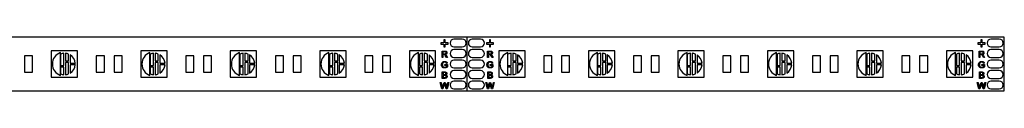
# Paper-space layout '_Vorderseite' of a CAD drawing. Header units: millimetres. Extents: x -70 to 300, y -10 to 9.
# Tile 3 of 3: x 117 to 300, y -5 to 5. Entities that reach past the tile are written whole.
import ezdxf

# ---------------------------------------------------------------- set-up
doc = ezdxf.new("R2010")
doc.units = ezdxf.units.MM

psp = doc.layouts.new('_Vorderseite')

# ---------------------------------------------------------------- linework, layer by layer
at = {"color": 7, "linetype": 'Continuous', "lineweight": 25}
for p, q in [((300, 5), (0, 5)), ((195.1, 3.96), (195.1, 3.72)), ((195.64, 3.96), (195.1, 3.96)), ((195.1, 3.72), (195.64, 3.72)), ((195.64, 4.51), (195.64, 3.96)), ((195.88, 4.51), (195.64, 4.51)), ((195.64, 3.72), (195.64, 3.17)), ((195.88, 3.96), (195.88, 4.51)), ((196.43, 3.96), (195.88, 3.96)), ((195.88, 3.72), (196.43, 3.72)), ((195.88, 3.17), (195.88, 3.72)), ((196.43, 3.72), (196.43, 3.96)), ((199.07, 4.62), (197.53, 4.62)), ((200, -5), (200, 5)), ((202.47, 4.62), (200.93, 4.62)), ((203.57, 3.96), (203.57, 3.72)), ((204.12, 3.96), (203.57, 3.96)), ((203.57, 3.72), (204.12, 3.72)), ((204.12, 4.51), (204.12, 3.96)), ((204.35, 4.51), (204.12, 4.51)), ((204.12, 3.72), (204.12, 3.17)), ((204.35, 3.96), (204.35, 4.51)), ((204.9, 3.96), (204.35, 3.96)), ((204.35, 3.72), (204.9, 3.72)), ((204.35, 3.17), (204.35, 3.72)), ((204.9, 3.72), (204.9, 3.96)), ((295.1, 3.96), (295.1, 3.72)), ((295.64, 3.96), (295.1, 3.96)), ((295.1, 3.72), (295.64, 3.72)), ((295.64, 4.51), (295.64, 3.96)), ((295.88, 4.51), (295.64, 4.51)), ((295.64, 3.72), (295.64, 3.17)), ((295.88, 3.96), (295.88, 4.51)), ((296.43, 3.96), (295.88, 3.96)), ((295.88, 3.72), (296.43, 3.72)), ((295.88, 3.17), (295.88, 3.72)), ((296.43, 3.72), (296.43, 3.96)), ((299.07, 4.62), (297.52, 4.62)), ((300, -5), (300, 5)), ((122.55, 2.45), (122.55, -2.45)), ((127.45, 2.45), (122.55, 2.45)), ((124.25, -2.12), (124.25, 2.12)), ((124.28, 1.85), (124.28, -0.3)), ((124.88, -0.3), (124.88, 1.99)), ((125.18, 1.99), (125.18, 0.6)), ((125.78, 0.6), (125.78, 1.85)), ((127.45, -2.45), (127.45, 2.45)), ((144.12, 2.45), (139.22, 2.45)), ((139.22, 2.45), (139.22, -2.45)), ((140.92, -2.12), (140.92, 2.12)), ((140.98, 1.85), (140.98, -0.3)), ((141.58, -0.3), (141.58, 1.99)), ((141.88, 1.99), (141.88, 0.6)), ((142.48, 0.6), (142.48, 1.85)), ((144.12, -2.45), (144.12, 2.45)), ((155.88, 2.45), (155.88, -2.45)), ((160.78, 2.45), (155.88, 2.45)), ((157.58, -2.12), (157.58, 2.12)), ((157.68, 1.85), (157.68, -0.3)), ((158.28, -0.3), (158.28, 1.99)), ((158.58, 1.99), (158.58, 0.6)), ((159.18, 0.6), (159.18, 1.85)), ((160.78, -2.45), (160.78, 2.45)), ((172.55, 2.45), (172.55, -2.45)), ((177.45, 2.45), (172.55, 2.45)), ((174.25, -2.12), (174.25, 2.12)), ((174.38, 1.85), (174.38, -0.3)), ((174.98, -0.3), (174.98, 1.99)), ((175.28, 1.99), (175.28, 0.6)), ((175.88, 0.6), (175.88, 1.85)), ((177.45, -2.45), (177.45, 2.45)), ((189.22, 2.45), (189.22, -2.45)), ((194.12, 2.45), (189.22, 2.45)), ((190.92, -2.12), (190.92, 2.12)), ((191.08, 1.85), (191.08, -0.3)), ((191.68, -0.3), (191.68, 1.99)), ((191.98, 1.99), (191.98, 0.6)), ((192.58, 0.6), (192.58, 1.85)), ((194.12, -2.45), (194.12, 2.45)), ((195.3, 1.23), (195.3, 2.42)), ((195.3, 2.42), (195.82, 2.42)), ((195.83, 2.29), (195.47, 2.29)), ((195.47, 2.29), (195.47, 1.9)), ((195.47, 1.9), (195.79, 1.9)), ((195.64, 3.17), (195.88, 3.17)), ((197.53, 3.17), (199.07, 3.17)), ((199.07, 2.67), (197.53, 2.67)), ((200.93, 3.17), (202.47, 3.17)), ((202.47, 2.67), (200.93, 2.67)), ((203.78, 1.23), (203.78, 2.42)), ((203.78, 2.42), (204.3, 2.42)), ((204.3, 2.29), (203.95, 2.29)), ((203.95, 2.29), (203.95, 1.9)), ((203.95, 1.9), (204.27, 1.9)), ((204.12, 3.17), (204.35, 3.17)), ((210.78, 2.45), (205.88, 2.45)), ((205.88, 2.45), (205.88, -2.45)), ((207.58, -2.12), (207.58, 2.12)), ((208.18, -0.3), (208.18, 1.99)), ((208.48, 1.99), (208.48, 0.6)), ((209.08, 0.6), (209.08, 1.85)), ((210.78, -2.45), (210.78, 2.45)), ((227.45, 2.45), (222.55, 2.45)), ((222.55, 2.45), (222.55, -2.45)), ((224.25, -2.12), (224.25, 2.12)), ((224.28, 1.85), (224.28, -0.3)), ((224.88, -0.3), (224.88, 1.99)), ((225.18, 1.99), (225.18, 0.6)), ((225.78, 0.6), (225.78, 1.85)), ((227.45, -2.45), (227.45, 2.45)), ((239.22, 2.45), (239.22, -2.45)), ((244.12, 2.45), (239.22, 2.45)), ((240.92, -2.12), (240.92, 2.12)), ((240.98, 1.85), (240.98, -0.3)), ((241.58, -0.3), (241.58, 1.99)), ((241.88, 1.99), (241.88, 0.6)), ((242.48, 0.6), (242.48, 1.85)), ((244.12, -2.45), (244.12, 2.45)), ((255.88, 2.45), (255.88, -2.45)), ((260.78, 2.45), (255.88, 2.45)), ((257.58, -2.12), (257.58, 2.12)), ((257.68, 1.85), (257.68, -0.3)), ((258.28, -0.3), (258.28, 1.99)), ((258.58, 1.99), (258.58, 0.6)), ((259.18, 0.6), (259.18, 1.85)), ((260.78, -2.45), (260.78, 2.45)), ((272.55, 2.45), (272.55, -2.45)), ((277.45, 2.45), (272.55, 2.45)), ((274.25, -2.12), (274.25, 2.12)), ((274.38, 1.85), (274.38, -0.3)), ((274.98, -0.3), (274.98, 1.99)), ((275.28, 1.99), (275.28, 0.6)), ((275.88, 0.6), (275.88, 1.85)), ((277.45, -2.45), (277.45, 2.45)), ((289.22, 2.45), (289.22, -2.45)), ((294.12, 2.45), (289.22, 2.45)), ((290.92, -2.12), (290.92, 2.12)), ((291.08, 1.85), (291.08, -0.3)), ((291.68, -0.3), (291.68, 1.99)), ((291.98, 1.99), (291.98, 0.6)), ((292.58, 0.6), (292.58, 1.85)), ((294.12, -2.45), (294.12, 2.45)), ((295.3, 1.23), (295.3, 2.42)), ((295.3, 2.42), (295.82, 2.42)), ((295.83, 2.29), (295.47, 2.29)), ((295.47, 2.29), (295.47, 1.9)), ((295.47, 1.9), (295.79, 1.9)), ((295.64, 3.17), (295.88, 3.17)), ((297.52, 3.17), (299.07, 3.17)), ((299.07, 2.67), (297.52, 2.67)), ((119.07, 1.5), (117.57, 1.5)), ((117.57, 1.5), (117.57, -1.5)), ((119.07, -1.5), (119.07, 1.5)), ((125.18, 0.6), (125.78, 0.6)), ((125.78, 0.3), (125.18, 0.3)), ((125.18, 0.3), (125.18, -1.99)), ((125.78, -1.85), (125.78, 0.3)), ((126.08, 1.7), (126.08, 0.15)), ((126.08, 0.15), (127.03, 0.15)), ((130.93, 1.5), (130.93, -1.5)), ((132.43, 1.5), (130.93, 1.5)), ((132.43, -1.5), (132.43, 1.5)), ((134.23, 1.5), (134.23, -1.5)), ((135.73, 1.5), (134.23, 1.5)), ((135.73, -1.5), (135.73, 1.5)), ((141.88, 0.6), (142.48, 0.6)), ((142.48, 0.3), (141.88, 0.3)), ((141.88, 0.3), (141.88, -1.99)), ((142.48, -1.85), (142.48, 0.3)), ((142.78, 1.7), (142.78, 0.15)), ((142.78, 0.15), (143.73, 0.15)), ((149.1, 1.5), (147.6, 1.5)), ((147.6, 1.5), (147.6, -1.5)), ((149.1, -1.5), (149.1, 1.5)), ((152.4, 1.5), (150.9, 1.5)), ((150.9, 1.5), (150.9, -1.5)), ((152.4, -1.5), (152.4, 1.5)), ((158.58, 0.6), (159.18, 0.6)), ((159.18, 0.3), (158.58, 0.3)), ((158.58, 0.3), (158.58, -1.99)), ((159.18, -1.85), (159.18, 0.3)), ((159.48, 1.7), (159.48, 0.15)), ((159.48, 0.15), (160.43, 0.15)), ((164.27, 1.5), (164.27, -1.5)), ((165.77, 1.5), (164.27, 1.5)), ((165.77, -1.5), (165.77, 1.5)), ((167.57, 1.5), (167.57, -1.5)), ((169.07, 1.5), (167.57, 1.5)), ((169.07, -1.5), (169.07, 1.5)), ((175.28, 0.6), (175.88, 0.6)), ((175.88, 0.3), (175.28, 0.3)), ((175.28, 0.3), (175.28, -1.99)), ((175.88, -1.85), (175.88, 0.3)), ((176.18, 1.7), (176.18, 0.15)), ((176.18, 0.15), (177.13, 0.15)), ((182.43, 1.5), (180.93, 1.5)), ((180.93, 1.5), (180.93, -1.5)), ((182.43, -1.5), (182.43, 1.5)), ((184.23, 1.5), (184.23, -1.5)), ((185.73, 1.5), (184.23, 1.5)), ((185.73, -1.5), (185.73, 1.5)), ((191.98, 0.6), (192.58, 0.6)), ((191.98, 0.3), (191.98, -1.99)), ((192.58, 0.3), (191.98, 0.3)), ((192.58, -1.85), (192.58, 0.3)), ((192.88, 1.7), (192.88, 0.15)), ((192.88, 0.15), (193.83, 0.15)), ((195.47, 1.23), (195.3, 1.23)), ((195.64, 1.76), (195.47, 1.76)), ((195.47, 1.76), (195.47, 1.23)), ((196.13, 1.23), (195.98, 1.48)), ((196.13, 1.56), (196.32, 1.23)), ((196.32, 1.23), (196.13, 1.23)), ((196.28, 0.14), (196.13, 0.1)), ((197.53, 1.23), (199.07, 1.23)), ((199.07, 0.72), (197.53, 0.72)), ((200.93, 1.23), (202.47, 1.23)), ((202.47, 0.72), (200.93, 0.72)), ((203.95, 1.23), (203.78, 1.23)), ((204.12, 1.76), (203.95, 1.76)), ((203.95, 1.76), (203.95, 1.23)), ((204.6, 1.23), (204.45, 1.48)), ((204.6, 1.56), (204.8, 1.23)), ((204.8, 1.23), (204.6, 1.23)), ((204.76, 0.14), (204.6, 0.1)), ((208.48, 0.6), (209.08, 0.6)), ((209.08, 0.3), (208.48, 0.3)), ((208.48, 0.3), (208.48, -1.99)), ((209.08, -1.85), (209.08, 0.3)), ((209.38, 1.7), (209.38, 0.15)), ((209.38, 0.15), (210.33, 0.15)), ((214.27, 1.5), (214.27, -1.5)), ((215.77, 1.5), (214.27, 1.5)), ((215.77, -1.5), (215.77, 1.5)), ((219.07, 1.5), (217.57, 1.5)), ((217.57, 1.5), (217.57, -1.5)), ((219.07, -1.5), (219.07, 1.5)), ((225.18, 0.6), (225.78, 0.6)), ((225.78, 0.3), (225.18, 0.3)), ((225.18, 0.3), (225.18, -1.99)), ((225.78, -1.85), (225.78, 0.3)), ((226.08, 1.7), (226.08, 0.15)), ((226.08, 0.15), (227.03, 0.15)), ((230.93, 1.5), (230.93, -1.5)), ((232.43, 1.5), (230.93, 1.5)), ((232.43, -1.5), (232.43, 1.5)), ((235.73, 1.5), (234.23, 1.5)), ((234.23, 1.5), (234.23, -1.5)), ((235.73, -1.5), (235.73, 1.5)), ((241.88, 0.6), (242.48, 0.6)), ((242.48, 0.3), (241.88, 0.3)), ((241.88, 0.3), (241.88, -1.99)), ((242.48, -1.85), (242.48, 0.3)), ((242.78, 1.7), (242.78, 0.15)), ((242.78, 0.15), (243.73, 0.15)), ((249.1, 1.5), (247.6, 1.5)), ((247.6, 1.5), (247.6, -1.5)), ((249.1, -1.5), (249.1, 1.5)), ((250.9, 1.5), (250.9, -1.5)), ((252.4, 1.5), (250.9, 1.5)), ((252.4, -1.5), (252.4, 1.5)), ((258.58, 0.6), (259.18, 0.6)), ((259.18, 0.3), (258.58, 0.3)), ((258.58, 0.3), (258.58, -1.99)), ((259.18, -1.85), (259.18, 0.3)), ((259.48, 1.7), (259.48, 0.15)), ((259.48, 0.15), (260.43, 0.15)), ((264.27, 1.5), (264.27, -1.5)), ((265.77, 1.5), (264.27, 1.5)), ((265.77, -1.5), (265.77, 1.5)), ((267.57, 1.5), (267.57, -1.5)), ((269.07, 1.5), (267.57, 1.5)), ((269.07, -1.5), (269.07, 1.5)), ((275.28, 0.6), (275.88, 0.6)), ((275.88, 0.3), (275.28, 0.3)), ((275.28, 0.3), (275.28, -1.99)), ((275.88, -1.85), (275.88, 0.3)), ((276.18, 1.7), (276.18, 0.15)), ((276.18, 0.15), (277.13, 0.15)), ((280.93, 1.5), (280.93, -1.5)), ((282.43, 1.5), (280.93, 1.5)), ((282.43, -1.5), (282.43, 1.5)), ((284.23, 1.5), (284.23, -1.5)), ((285.73, 1.5), (284.23, 1.5)), ((285.73, -1.5), (285.73, 1.5)), ((291.98, 0.6), (292.58, 0.6)), ((292.58, 0.3), (291.98, 0.3)), ((291.98, 0.3), (291.98, -1.99)), ((292.58, -1.85), (292.58, 0.3)), ((292.88, 1.7), (292.88, 0.15)), ((292.88, 0.15), (293.83, 0.15)), ((295.47, 1.23), (295.3, 1.23)), ((295.64, 1.76), (295.47, 1.76)), ((295.47, 1.76), (295.47, 1.23)), ((296.13, 1.23), (295.98, 1.48)), ((296.13, 1.56), (296.32, 1.23)), ((296.32, 1.23), (296.13, 1.23)), ((296.28, 0.14), (296.13, 0.1)), ((297.52, 1.23), (299.07, 1.23)), ((299.07, 0.72), (297.52, 0.72)), ((117.57, -1.5), (119.07, -1.5)), ((124.28, -0.3), (124.88, -0.3)), ((124.28, -0.6), (124.28, -1.85)), ((124.88, -0.6), (124.28, -0.6)), ((124.88, -1.99), (124.88, -0.6)), ((127.03, -0.15), (126.08, -0.15)), ((126.08, -0.15), (126.08, -1.7)), ((130.93, -1.5), (132.43, -1.5)), ((134.23, -1.5), (135.73, -1.5)), ((140.98, -0.3), (141.58, -0.3)), ((141.58, -0.6), (140.98, -0.6)), ((140.98, -0.6), (140.98, -1.85)), ((141.58, -1.99), (141.58, -0.6)), ((143.73, -0.15), (142.78, -0.15)), ((142.78, -0.15), (142.78, -1.7)), ((147.6, -1.5), (149.1, -1.5)), ((150.9, -1.5), (152.4, -1.5)), ((157.68, -0.3), (158.28, -0.3)), ((158.28, -0.6), (157.68, -0.6)), ((157.68, -0.6), (157.68, -1.85)), ((158.28, -1.99), (158.28, -0.6)), ((160.43, -0.15), (159.48, -0.15)), ((159.48, -0.15), (159.48, -1.7)), ((164.27, -1.5), (165.77, -1.5)), ((167.57, -1.5), (169.07, -1.5)), ((174.38, -0.3), (174.98, -0.3)), ((174.98, -0.6), (174.38, -0.6)), ((174.38, -0.6), (174.38, -1.85)), ((174.98, -1.99), (174.98, -0.6)), ((176.18, -0.15), (176.18, -1.7)), ((177.13, -0.15), (176.18, -0.15)), ((180.93, -1.5), (182.43, -1.5)), ((184.23, -1.5), (185.73, -1.5)), ((191.08, -0.3), (191.68, -0.3)), ((191.08, -0.6), (191.08, -1.85)), ((191.68, -0.6), (191.08, -0.6)), ((191.68, -1.99), (191.68, -0.6)), ((193.83, -0.15), (192.88, -0.15)), ((192.88, -0.15), (192.88, -1.7)), ((195.35, -2.67), (195.35, -1.48)), ((195.35, -1.48), (195.8, -1.48)), ((195.74, -1.61), (195.52, -1.61)), ((195.52, -1.61), (195.52, -1.98)), ((195.81, -0.25), (195.81, -0.11)), ((195.81, -0.11), (196.3, -0.11)), ((196.13, -0.25), (195.81, -0.25)), ((196.13, -0.48), (196.13, -0.25)), ((196.3, -0.11), (196.3, -0.55)), ((197.53, -0.72), (199.07, -0.72)), ((199.07, -1.23), (197.53, -1.23)), ((200.93, -0.72), (202.47, -0.72)), ((202.47, -1.23), (200.93, -1.23)), ((203.82, -2.67), (203.82, -1.48)), ((203.82, -1.48), (204.27, -1.48)), ((204.22, -1.61), (203.99, -1.61)), ((203.99, -1.61), (203.99, -1.98)), ((204.28, -0.25), (204.28, -0.11)), ((204.28, -0.11), (204.78, -0.11)), ((204.61, -0.25), (204.28, -0.25)), ((204.61, -0.48), (204.61, -0.25)), ((204.78, -0.11), (204.78, -0.55)), ((207.58, -0.3), (208.18, -0.3)), ((208.18, -0.6), (207.58, -0.6)), ((208.18, -1.99), (208.18, -0.6)), ((210.33, -0.15), (209.38, -0.15)), ((209.38, -0.15), (209.38, -1.7)), ((214.27, -1.5), (215.77, -1.5)), ((217.57, -1.5), (219.07, -1.5)), ((224.28, -0.3), (224.88, -0.3)), ((224.88, -0.6), (224.28, -0.6)), ((224.28, -0.6), (224.28, -1.85)), ((224.88, -1.99), (224.88, -0.6)), ((227.03, -0.15), (226.08, -0.15)), ((226.08, -0.15), (226.08, -1.7)), ((230.93, -1.5), (232.43, -1.5)), ((234.23, -1.5), (235.73, -1.5)), ((240.98, -0.3), (241.58, -0.3)), ((241.58, -0.6), (240.98, -0.6)), ((240.98, -0.6), (240.98, -1.85)), ((241.58, -1.99), (241.58, -0.6)), ((243.73, -0.15), (242.78, -0.15)), ((242.78, -0.15), (242.78, -1.7)), ((247.6, -1.5), (249.1, -1.5)), ((250.9, -1.5), (252.4, -1.5)), ((257.68, -0.3), (258.28, -0.3)), ((257.68, -0.6), (257.68, -1.85)), ((258.28, -0.6), (257.68, -0.6)), ((258.28, -1.99), (258.28, -0.6)), ((260.43, -0.15), (259.48, -0.15)), ((259.48, -0.15), (259.48, -1.7)), ((264.27, -1.5), (265.77, -1.5)), ((267.57, -1.5), (269.07, -1.5)), ((274.38, -0.3), (274.98, -0.3)), ((274.98, -0.6), (274.38, -0.6)), ((274.38, -0.6), (274.38, -1.85)), ((274.98, -1.99), (274.98, -0.6)), ((277.13, -0.15), (276.18, -0.15)), ((276.18, -0.15), (276.18, -1.7)), ((280.93, -1.5), (282.43, -1.5)), ((284.23, -1.5), (285.73, -1.5)), ((291.08, -0.3), (291.68, -0.3)), ((291.68, -0.6), (291.08, -0.6)), ((291.08, -0.6), (291.08, -1.85)), ((291.68, -1.99), (291.68, -0.6)), ((293.83, -0.15), (292.88, -0.15)), ((292.88, -0.15), (292.88, -1.7)), ((295.35, -2.67), (295.35, -1.48)), ((295.35, -1.48), (295.8, -1.48)), ((295.74, -1.61), (295.52, -1.61)), ((295.52, -1.61), (295.52, -1.98)), ((295.81, -0.25), (295.81, -0.11)), ((295.81, -0.11), (296.3, -0.11)), ((296.13, -0.25), (295.81, -0.25)), ((296.13, -0.48), (296.13, -0.25)), ((296.3, -0.11), (296.3, -0.55)), ((297.52, -0.72), (299.07, -0.72)), ((299.07, -1.23), (297.52, -1.23)), ((122.55, -2.45), (127.45, -2.45)), ((139.22, -2.45), (144.12, -2.45)), ((155.88, -2.45), (160.78, -2.45)), ((172.55, -2.45), (177.45, -2.45)), ((189.22, -2.45), (194.12, -2.45)), ((195.27, -4.62), (194.97, -3.42)), ((194.97, -3.42), (195.14, -3.42)), ((195.14, -3.42), (195.32, -4.21)), ((195.8, -2.67), (195.35, -2.67)), ((195.44, -4.24), (195.68, -3.42)), ((195.52, -1.98), (195.76, -1.98)), ((195.78, -2.12), (195.52, -2.12)), ((195.52, -2.12), (195.52, -2.54)), ((195.52, -2.54), (195.8, -2.54)), ((195.68, -3.42), (195.88, -3.42)), ((195.88, -3.42), (196.05, -4.03)), ((196.2, -4.21), (196.38, -3.42)), ((196.55, -3.42), (196.25, -4.62)), ((196.38, -3.42), (196.55, -3.42)), ((197.53, -2.67), (199.07, -2.67)), ((199.07, -3.17), (197.53, -3.17)), ((200.93, -2.67), (202.47, -2.67)), ((202.47, -3.17), (200.93, -3.17)), ((203.75, -4.62), (203.45, -3.42)), ((203.45, -3.42), (203.62, -3.42)), ((203.62, -3.42), (203.8, -4.21)), ((204.27, -2.67), (203.82, -2.67)), ((203.91, -4.24), (204.15, -3.42)), ((203.99, -1.98), (204.24, -1.98)), ((204.26, -2.12), (203.99, -2.12)), ((203.99, -2.12), (203.99, -2.54)), ((203.99, -2.54), (204.28, -2.54)), ((204.15, -3.42), (204.36, -3.42)), ((204.36, -3.42), (204.53, -4.03)), ((204.68, -4.21), (204.86, -3.42)), ((205.03, -3.42), (204.73, -4.62)), ((204.86, -3.42), (205.03, -3.42)), ((205.88, -2.45), (210.78, -2.45)), ((222.55, -2.45), (227.45, -2.45)), ((239.22, -2.45), (244.12, -2.45)), ((255.88, -2.45), (260.78, -2.45)), ((272.55, -2.45), (277.45, -2.45)), ((289.22, -2.45), (294.12, -2.45)), ((295.27, -4.62), (294.97, -3.42)), ((294.97, -3.42), (295.14, -3.42)), ((295.14, -3.42), (295.32, -4.21)), ((295.8, -2.67), (295.35, -2.67)), ((295.44, -4.24), (295.68, -3.42)), ((295.52, -1.98), (295.76, -1.98)), ((295.78, -2.12), (295.52, -2.12)), ((295.52, -2.12), (295.52, -2.54)), ((295.52, -2.54), (295.8, -2.54)), ((295.68, -3.42), (295.88, -3.42)), ((295.88, -3.42), (296.05, -4.03)), ((296.2, -4.21), (296.38, -3.42)), ((296.55, -3.42), (296.25, -4.62)), ((296.38, -3.42), (296.55, -3.42)), ((297.52, -2.67), (299.07, -2.67)), ((299.07, -3.17), (297.52, -3.17)), ((0, -5), (300, -5)), ((195.47, -4.62), (195.27, -4.62)), ((195.73, -3.73), (195.47, -4.62)), ((196.07, -4.62), (195.82, -3.71)), ((196.25, -4.62), (196.07, -4.62)), ((197.53, -4.62), (199.07, -4.62)), ((200.93, -4.62), (202.47, -4.62)), ((203.95, -4.62), (203.75, -4.62)), ((204.21, -3.73), (203.95, -4.62)), ((204.54, -4.62), (204.29, -3.71)), ((204.73, -4.62), (204.54, -4.62)), ((295.47, -4.62), (295.27, -4.62)), ((295.73, -3.73), (295.47, -4.62)), ((296.07, -4.62), (295.82, -3.71)), ((296.25, -4.62), (296.07, -4.62)), ((297.52, -4.62), (299.07, -4.62))]:
    psp.add_line(p, q, dxfattribs=at)
for centre, radius, start, end in [((197.53, 3.9), 0.725, 90, 270), ((199.07, 3.9), 0.725, 270, 90), ((200.93, 3.9), 0.725, 90, 270), ((202.47, 3.9), 0.725, 270, 90), ((297.52, 3.9), 0.725, 90, 270), ((299.07, 3.9), 0.725, 270, 90), ((125, 0), 2.25, 109.4712, 250.5288), ((125.03, 0), 2, 94.3012, 112.0243), ((125.03, 0), 2, 67.9757, 85.6988), ((141.67, 0), 2.25, 109.4712, 250.5288), ((141.73, 0), 2, 94.3012, 112.0243), ((141.73, 0), 2, 67.9757, 85.6988), ((158.33, 0), 2.25, 109.4712, 250.5288), ((158.43, 0), 2, 94.3012, 112.0243), ((158.43, 0), 2, 67.9757, 85.6988), ((175, 0), 2.25, 109.4712, 250.5288), ((175.13, 0), 2, 94.3012, 112.0243), ((175.13, 0), 2, 67.9757, 85.6988), ((191.67, 0), 2.25, 109.4712, 250.5288), ((191.83, 0), 2, 94.3012, 112.0243), ((191.83, 0), 2, 67.9757, 85.6988), ((197.53, 1.95), 0.725, 90, 270), ((199.07, 1.95), 0.725, 270, 90), ((200.93, 1.95), 0.725, 90, 270), ((202.47, 1.95), 0.725, 270, 90), ((208.33, 0), 2.25, 109.4712, 250.5288), ((208.33, 0), 2, 94.3012, 112.0243), ((208.33, 0), 2, 67.9757, 85.6988), ((225, 0), 2.25, 109.4712, 250.5288), ((225.03, 0), 2, 94.3012, 112.0243), ((225.03, 0), 2, 67.9757, 85.6988), ((241.67, 0), 2.25, 109.4712, 250.5288), ((241.73, 0), 2, 94.3012, 112.0243), ((241.73, 0), 2, 67.9757, 85.6988), ((258.33, 0), 2.25, 109.4712, 250.5288), ((258.43, 0), 2, 94.3012, 112.0243), ((258.43, 0), 2, 67.9757, 85.6988), ((275, 0), 2.25, 109.4712, 250.5288), ((275.13, 0), 2, 94.3012, 112.0243), ((275.13, 0), 2, 67.9757, 85.6988), ((291.67, 0), 2.25, 109.4712, 250.5288), ((291.83, 0), 2, 94.3012, 112.0243), ((291.83, 0), 2, 67.9757, 85.6988), ((297.52, 1.95), 0.725, 90, 270), ((299.07, 1.95), 0.725, 270, 90), ((125.03, 0), 2, 4.3012, 58.3318), ((141.73, 0), 2, 4.3012, 58.3318), ((158.43, 0), 2, 4.3012, 58.3318), ((175.13, 0), 2, 4.3012, 58.3318), ((191.83, 0), 2, 4.3012, 58.3318), ((197.53, 0), 0.725, 90, 270), ((199.07, 0), 0.725, 270, 90), ((200.93, 0), 0.725, 90, 270), ((202.47, 0), 0.725, 270, 90), ((208.33, 0), 2, 4.3012, 58.3318), ((225.03, 0), 2, 4.3012, 58.3318), ((241.73, 0), 2, 4.3012, 58.3318), ((258.43, 0), 2, 4.3012, 58.3318), ((275.13, 0), 2, 4.3012, 58.3318), ((291.83, 0), 2, 4.3012, 58.3318), ((297.52, 0), 0.725, 90, 270), ((299.07, 0), 0.725, 270, 90), ((125.03, 0), 2, 301.6682, 355.6988), ((141.73, 0), 2, 301.6682, 355.6988), ((158.43, 0), 2, 301.6682, 355.6988), ((175.13, 0), 2, 301.6682, 355.6988), ((191.83, 0), 2, 301.6682, 355.6988), ((197.53, -1.95), 0.725, 90, 270), ((199.07, -1.95), 0.725, 270, 90), ((200.93, -1.95), 0.725, 90, 270), ((202.47, -1.95), 0.725, 270, 90), ((208.33, 0), 2, 301.6682, 355.6988), ((225.03, 0), 2, 301.6682, 355.6988), ((241.73, 0), 2, 301.6682, 355.6988), ((258.43, 0), 2, 301.6682, 355.6988), ((275.13, 0), 2, 301.6682, 355.6988), ((291.83, 0), 2, 301.6682, 355.6988), ((297.52, -1.95), 0.725, 90, 270), ((299.07, -1.95), 0.725, 270, 90), ((125.03, 0), 2, 247.9757, 265.6988), ((125.03, 0), 2, 274.3012, 292.0243), ((141.73, 0), 2, 247.9757, 265.6988), ((141.73, 0), 2, 274.3012, 292.0243), ((158.43, 0), 2, 247.9757, 265.6988), ((158.43, 0), 2, 274.3012, 292.0243), ((175.13, 0), 2, 247.9757, 265.6988), ((175.13, 0), 2, 274.3012, 292.0243), ((191.83, 0), 2, 247.9757, 265.6988), ((191.83, 0), 2, 274.3012, 292.0243), ((197.53, -3.9), 0.725, 90, 270), ((199.07, -3.9), 0.725, 270, 90), ((200.93, -3.9), 0.725, 90, 270), ((202.47, -3.9), 0.725, 270, 90), ((208.33, 0), 2, 247.9757, 265.6988), ((208.33, 0), 2, 274.3012, 292.0243), ((225.03, 0), 2, 247.9757, 265.6988), ((225.03, 0), 2, 274.3012, 292.0243), ((241.73, 0), 2, 247.9757, 265.6988), ((241.73, 0), 2, 274.3012, 292.0243), ((258.43, 0), 2, 247.9757, 265.6988), ((258.43, 0), 2, 274.3012, 292.0243), ((275.13, 0), 2, 247.9757, 265.6988), ((275.13, 0), 2, 274.3012, 292.0243), ((291.83, 0), 2, 247.9757, 265.6988), ((291.83, 0), 2, 274.3012, 292.0243), ((297.52, -3.9), 0.725, 90, 270), ((299.07, -3.9), 0.725, 270, 90)]:
    psp.add_arc(centre, radius, start, end, dxfattribs=at)
for points, knots in [([(195.79, 1.9), (195.83, 1.9), (195.9, 1.9), (195.99, 1.94), (196.05, 2.02), (196.05, 2.07), (196.05, 2.1)], [0, 0, 0, 0, 0.281563, 0.560238, 0.779872, 1, 1, 1, 1]), ([(195.82, 2.42), (195.88, 2.42), (195.99, 2.42), (196.13, 2.36), (196.21, 2.23), (196.22, 2.14), (196.22, 2.1)], [0, 0, 0, 0, 0.281671, 0.559202, 0.779411, 1, 1, 1, 1]), ([(196.05, 2.1), (196.05, 2.13), (196.04, 2.19), (195.96, 2.28), (195.88, 2.28), (195.83, 2.29)], [0, 0, 0, 0, 0.280406, 0.559981, 1, 1, 1, 1]), ([(196.22, 2.1), (196.22, 2.05), (196.21, 1.96), (196.1, 1.82), (195.98, 1.8), (195.91, 1.78)], [0, 0, 0, 0, 0.280517, 0.560502, 1, 1, 1, 1]), ([(204.27, 1.9), (204.3, 1.9), (204.37, 1.9), (204.47, 1.94), (204.52, 2.02), (204.53, 2.07), (204.53, 2.1)], [0, 0, 0, 0, 0.2815626, 0.5602379, 0.7798719, 1, 1, 1, 1]), ([(204.3, 2.42), (204.35, 2.42), (204.46, 2.42), (204.61, 2.36), (204.69, 2.23), (204.69, 2.14), (204.7, 2.1)], [0, 0, 0, 0, 0.281671, 0.559202, 0.779411, 1, 1, 1, 1]), ([(204.53, 2.1), (204.53, 2.13), (204.52, 2.19), (204.44, 2.28), (204.35, 2.28), (204.3, 2.29)], [0, 0, 0, 0, 0.280406, 0.559981, 1, 1, 1, 1]), ([(204.7, 2.1), (204.69, 2.05), (204.68, 1.96), (204.57, 1.82), (204.45, 1.8), (204.38, 1.78)], [0, 0, 0, 0, 0.2805174, 0.5605016, 1, 1, 1, 1]), ([(295.79, 1.9), (295.83, 1.9), (295.9, 1.9), (295.99, 1.94), (296.05, 2.02), (296.05, 2.07), (296.05, 2.1)], [0, 0, 0, 0, 0.281563, 0.560238, 0.779872, 1, 1, 1, 1]), ([(295.82, 2.42), (295.88, 2.42), (295.99, 2.42), (296.13, 2.36), (296.21, 2.23), (296.22, 2.14), (296.22, 2.1)], [0, 0, 0, 0, 0.281671, 0.559202, 0.779411, 1, 1, 1, 1]), ([(296.05, 2.1), (296.05, 2.13), (296.04, 2.19), (295.96, 2.28), (295.88, 2.28), (295.83, 2.29)], [0, 0, 0, 0, 0.280406, 0.559981, 1, 1, 1, 1]), ([(296.22, 2.1), (296.22, 2.05), (296.21, 1.96), (296.1, 1.82), (295.98, 1.8), (295.91, 1.78)], [0, 0, 0, 0, 0.280517, 0.560502, 1, 1, 1, 1]), ([(195.19, -0.13), (195.2, -0.04), (195.22, 0.14), (195.36, 0.36), (195.58, 0.47), (195.72, 0.49), (195.79, 0.49)], [0, 0, 0, 0, 0.280345, 0.55931, 0.779318, 1, 1, 1, 1]), ([(195.41, 0.11), (195.39, 0.07), (195.37, -0.01), (195.36, -0.09), (195.36, -0.12)], [0, 0, 0, 0, 0.559779, 1, 1, 1, 1]), ([(195.79, 0.35), (195.74, 0.35), (195.65, 0.34), (195.54, 0.29), (195.45, 0.21), (195.42, 0.15), (195.41, 0.11)], [0, 0, 0, 0, 0.280276, 0.559955, 0.779845, 1, 1, 1, 1]), ([(195.73, 1.76), (195.71, 1.76), (195.68, 1.76), (195.66, 1.76), (195.64, 1.76)], [0, 0, 0, 0, 0.559853, 1, 1, 1, 1]), ([(195.98, 1.48), (195.96, 1.52), (195.92, 1.58), (195.86, 1.66), (195.81, 1.73), (195.75, 1.75), (195.73, 1.76)], [0, 0, 0, 0, 0.340601, 0.560969, 0.780774, 1, 1, 1, 1]), ([(195.79, 0.49), (195.85, 0.49), (195.98, 0.48), (196.14, 0.4), (196.24, 0.28), (196.27, 0.18), (196.28, 0.14)], [0, 0, 0, 0, 0.280404, 0.559856, 0.779464, 1, 1, 1, 1]), ([(196.13, 0.1), (196.11, 0.14), (196.09, 0.22), (195.97, 0.33), (195.86, 0.34), (195.79, 0.35)], [0, 0, 0, 0, 0.281603, 0.560889, 1, 1, 1, 1]), ([(195.91, 1.78), (195.92, 1.77), (195.96, 1.75), (195.99, 1.73), (196, 1.72)], [0, 0, 0, 0, 0.56012, 1, 1, 1, 1]), ([(196, 1.72), (196.03, 1.69), (196.07, 1.64), (196.11, 1.58), (196.13, 1.56)], [0, 0, 0, 0, 0.5597943, 1, 1, 1, 1]), ([(203.67, -0.13), (203.68, -0.04), (203.69, 0.14), (203.84, 0.36), (204.05, 0.47), (204.2, 0.49), (204.27, 0.49)], [0, 0, 0, 0, 0.280345, 0.55931, 0.779318, 1, 1, 1, 1]), ([(203.88, 0.11), (203.87, 0.07), (203.84, -0.01), (203.84, -0.09), (203.84, -0.12)], [0, 0, 0, 0, 0.559779, 1, 1, 1, 1]), ([(204.26, 0.35), (204.22, 0.35), (204.13, 0.34), (204.01, 0.29), (203.93, 0.21), (203.9, 0.15), (203.88, 0.11)], [0, 0, 0, 0, 0.280276, 0.559955, 0.779845, 1, 1, 1, 1]), ([(204.2, 1.76), (204.19, 1.76), (204.16, 1.76), (204.13, 1.76), (204.12, 1.76)], [0, 0, 0, 0, 0.5598527, 1, 1, 1, 1]), ([(204.45, 1.48), (204.43, 1.52), (204.39, 1.58), (204.34, 1.66), (204.28, 1.73), (204.23, 1.75), (204.2, 1.76)], [0, 0, 0, 0, 0.3406011, 0.5609695, 0.7807738, 1, 1, 1, 1]), ([(204.6, 0.1), (204.59, 0.14), (204.56, 0.22), (204.44, 0.33), (204.33, 0.34), (204.26, 0.35)], [0, 0, 0, 0, 0.281603, 0.560889, 1, 1, 1, 1]), ([(204.27, 0.49), (204.33, 0.49), (204.45, 0.48), (204.61, 0.4), (204.71, 0.28), (204.74, 0.18), (204.76, 0.14)], [0, 0, 0, 0, 0.280404, 0.559856, 0.779464, 1, 1, 1, 1]), ([(204.38, 1.78), (204.4, 1.77), (204.43, 1.75), (204.46, 1.73), (204.47, 1.72)], [0, 0, 0, 0, 0.56012, 1, 1, 1, 1]), ([(204.47, 1.72), (204.5, 1.69), (204.55, 1.64), (204.58, 1.58), (204.6, 1.56)], [0, 0, 0, 0, 0.559794, 1, 1, 1, 1]), ([(295.19, -0.13), (295.2, -0.04), (295.22, 0.14), (295.36, 0.36), (295.58, 0.47), (295.72, 0.49), (295.79, 0.49)], [0, 0, 0, 0, 0.2803449, 0.5593099, 0.7793183, 1, 1, 1, 1]), ([(295.41, 0.11), (295.39, 0.07), (295.37, -0.01), (295.36, -0.09), (295.36, -0.12)], [0, 0, 0, 0, 0.559779, 1, 1, 1, 1]), ([(295.79, 0.35), (295.74, 0.35), (295.65, 0.34), (295.54, 0.29), (295.45, 0.21), (295.42, 0.15), (295.41, 0.11)], [0, 0, 0, 0, 0.280276, 0.559955, 0.779845, 1, 1, 1, 1]), ([(295.73, 1.76), (295.71, 1.76), (295.68, 1.76), (295.66, 1.76), (295.64, 1.76)], [0, 0, 0, 0, 0.559853, 1, 1, 1, 1]), ([(295.98, 1.48), (295.96, 1.52), (295.92, 1.58), (295.86, 1.66), (295.81, 1.73), (295.75, 1.75), (295.73, 1.76)], [0, 0, 0, 0, 0.3406011, 0.5609695, 0.7807738, 1, 1, 1, 1]), ([(295.79, 0.49), (295.85, 0.49), (295.98, 0.48), (296.14, 0.4), (296.24, 0.28), (296.27, 0.18), (296.28, 0.14)], [0, 0, 0, 0, 0.2804039, 0.5598557, 0.7794642, 1, 1, 1, 1]), ([(296.13, 0.1), (296.11, 0.14), (296.09, 0.22), (295.97, 0.33), (295.86, 0.34), (295.79, 0.35)], [0, 0, 0, 0, 0.281603, 0.560889, 1, 1, 1, 1]), ([(295.91, 1.78), (295.92, 1.77), (295.96, 1.75), (295.99, 1.73), (296, 1.72)], [0, 0, 0, 0, 0.5601201, 1, 1, 1, 1]), ([(296, 1.72), (296.03, 1.69), (296.07, 1.64), (296.11, 1.58), (296.13, 1.56)], [0, 0, 0, 0, 0.5597943, 1, 1, 1, 1]), ([(195.81, -0.74), (195.71, -0.73), (195.53, -0.71), (195.32, -0.56), (195.21, -0.34), (195.2, -0.2), (195.19, -0.13)], [0, 0, 0, 0, 0.280196, 0.559018, 0.77928, 1, 1, 1, 1]), ([(195.36, -0.12), (195.37, -0.19), (195.37, -0.33), (195.47, -0.5), (195.63, -0.59), (195.74, -0.6), (195.79, -0.6)], [0, 0, 0, 0, 0.280808, 0.559487, 0.779455, 1, 1, 1, 1]), ([(196.02, -1.8), (196.02, -1.77), (196.02, -1.72), (195.98, -1.66), (195.9, -1.61), (195.81, -1.61), (195.74, -1.61)], [0, 0, 0, 0, 0.249512, 0.375019, 0.500244, 1, 1, 1, 1]), ([(195.79, -0.6), (195.86, -0.59), (195.98, -0.58), (196.09, -0.51), (196.13, -0.48)], [0, 0, 0, 0, 0.559425, 1, 1, 1, 1]), ([(195.8, -1.48), (195.85, -1.48), (195.96, -1.48), (196.09, -1.55), (196.18, -1.66), (196.19, -1.74), (196.19, -1.79)], [0, 0, 0, 0, 0.2811161, 0.5600262, 0.7801115, 1, 1, 1, 1]), ([(196.3, -0.55), (196.22, -0.61), (196.07, -0.72), (195.88, -0.73), (195.81, -0.74)], [0, 0, 0, 0, 0.559918, 1, 1, 1, 1]), ([(195.91, -1.97), (195.93, -1.96), (195.97, -1.95), (196.02, -1.89), (196.02, -1.83), (196.02, -1.8)], [0, 0, 0, 0, 0.280869, 0.561063, 1, 1, 1, 1]), ([(196.19, -1.79), (196.19, -1.82), (196.18, -1.88), (196.13, -1.98), (196.06, -2.02), (196.01, -2.04)], [0, 0, 0, 0, 0.280336, 0.5608, 1, 1, 1, 1]), ([(204.28, -0.74), (204.19, -0.73), (204.01, -0.71), (203.79, -0.56), (203.69, -0.34), (203.67, -0.2), (203.67, -0.13)], [0, 0, 0, 0, 0.280196, 0.559018, 0.77928, 1, 1, 1, 1]), ([(203.84, -0.12), (203.84, -0.19), (203.85, -0.33), (203.95, -0.5), (204.11, -0.59), (204.21, -0.6), (204.27, -0.6)], [0, 0, 0, 0, 0.2808082, 0.5594867, 0.779455, 1, 1, 1, 1]), ([(204.5, -1.8), (204.5, -1.77), (204.49, -1.72), (204.45, -1.66), (204.37, -1.61), (204.29, -1.61), (204.22, -1.61)], [0, 0, 0, 0, 0.249512, 0.375019, 0.500244, 1, 1, 1, 1]), ([(204.27, -0.6), (204.34, -0.59), (204.46, -0.58), (204.56, -0.51), (204.61, -0.48)], [0, 0, 0, 0, 0.559425, 1, 1, 1, 1]), ([(204.27, -1.48), (204.32, -1.48), (204.43, -1.48), (204.57, -1.55), (204.65, -1.66), (204.66, -1.74), (204.67, -1.79)], [0, 0, 0, 0, 0.281116, 0.560026, 0.780112, 1, 1, 1, 1]), ([(204.78, -0.55), (204.69, -0.61), (204.54, -0.72), (204.36, -0.73), (204.28, -0.74)], [0, 0, 0, 0, 0.5599185, 1, 1, 1, 1]), ([(204.38, -1.97), (204.4, -1.96), (204.44, -1.95), (204.49, -1.89), (204.5, -1.83), (204.5, -1.8)], [0, 0, 0, 0, 0.280869, 0.561063, 1, 1, 1, 1]), ([(204.67, -1.79), (204.66, -1.82), (204.66, -1.88), (204.6, -1.98), (204.53, -2.02), (204.49, -2.04)], [0, 0, 0, 0, 0.280336, 0.5608, 1, 1, 1, 1]), ([(295.81, -0.74), (295.71, -0.73), (295.53, -0.71), (295.32, -0.56), (295.21, -0.34), (295.2, -0.2), (295.19, -0.13)], [0, 0, 0, 0, 0.2801963, 0.5590184, 0.77928, 1, 1, 1, 1]), ([(295.36, -0.12), (295.37, -0.19), (295.37, -0.33), (295.47, -0.5), (295.63, -0.59), (295.74, -0.6), (295.79, -0.6)], [0, 0, 0, 0, 0.280808, 0.559487, 0.779455, 1, 1, 1, 1]), ([(296.02, -1.8), (296.02, -1.77), (296.02, -1.72), (295.98, -1.66), (295.9, -1.61), (295.81, -1.61), (295.74, -1.61)], [0, 0, 0, 0, 0.249512, 0.375019, 0.500244, 1, 1, 1, 1]), ([(295.79, -0.6), (295.86, -0.59), (295.98, -0.58), (296.09, -0.51), (296.13, -0.48)], [0, 0, 0, 0, 0.559425, 1, 1, 1, 1]), ([(295.8, -1.48), (295.85, -1.48), (295.96, -1.48), (296.09, -1.55), (296.18, -1.66), (296.19, -1.74), (296.19, -1.79)], [0, 0, 0, 0, 0.281116, 0.560026, 0.780112, 1, 1, 1, 1]), ([(296.3, -0.55), (296.22, -0.61), (296.07, -0.72), (295.88, -0.73), (295.81, -0.74)], [0, 0, 0, 0, 0.559918, 1, 1, 1, 1]), ([(295.91, -1.97), (295.93, -1.96), (295.97, -1.95), (296.02, -1.89), (296.02, -1.83), (296.02, -1.8)], [0, 0, 0, 0, 0.280869, 0.561063, 1, 1, 1, 1]), ([(296.19, -1.79), (296.19, -1.82), (296.18, -1.88), (296.13, -1.98), (296.06, -2.02), (296.01, -2.04)], [0, 0, 0, 0, 0.280336, 0.5608, 1, 1, 1, 1]), ([(195.78, -3.57), (195.77, -3.6), (195.75, -3.65), (195.74, -3.7), (195.73, -3.73)], [0, 0, 0, 0, 0.559999, 1, 1, 1, 1]), ([(195.76, -1.98), (195.79, -1.98), (195.84, -1.98), (195.89, -1.97), (195.91, -1.97)], [0, 0, 0, 0, 0.560393, 1, 1, 1, 1]), ([(196.07, -2.33), (196.07, -2.29), (196.06, -2.24), (196.02, -2.19), (195.94, -2.12), (195.85, -2.12), (195.78, -2.12)], [0, 0, 0, 0, 0.249802, 0.375546, 0.501154, 1, 1, 1, 1]), ([(195.82, -3.71), (195.81, -3.68), (195.8, -3.64), (195.78, -3.59), (195.78, -3.57)], [0, 0, 0, 0, 0.560007, 1, 1, 1, 1]), ([(196.24, -2.33), (196.24, -2.37), (196.23, -2.45), (196.17, -2.56), (196.03, -2.67), (195.89, -2.67), (195.8, -2.67)], [0, 0, 0, 0, 0.187143, 0.374319, 0.560786, 1, 1, 1, 1]), ([(195.8, -2.54), (195.82, -2.54), (195.85, -2.54), (195.89, -2.53), (195.9, -2.53)], [0, 0, 0, 0, 0.5600993, 1, 1, 1, 1]), ([(195.9, -2.53), (195.93, -2.52), (195.98, -2.51), (196.04, -2.46), (196.07, -2.39), (196.07, -2.35), (196.07, -2.33)], [0, 0, 0, 0, 0.28029, 0.559018, 0.779402, 1, 1, 1, 1]), ([(196.01, -2.04), (196.05, -2.06), (196.12, -2.08), (196.19, -2.16), (196.23, -2.24), (196.24, -2.3), (196.24, -2.33)], [0, 0, 0, 0, 0.280211, 0.55967, 0.779709, 1, 1, 1, 1]), ([(204.25, -3.57), (204.24, -3.6), (204.23, -3.65), (204.21, -3.7), (204.21, -3.73)], [0, 0, 0, 0, 0.559999, 1, 1, 1, 1]), ([(204.24, -1.98), (204.27, -1.98), (204.31, -1.98), (204.36, -1.97), (204.38, -1.97)], [0, 0, 0, 0, 0.560393, 1, 1, 1, 1]), ([(204.29, -3.71), (204.28, -3.68), (204.27, -3.64), (204.26, -3.59), (204.25, -3.57)], [0, 0, 0, 0, 0.560007, 1, 1, 1, 1]), ([(204.55, -2.33), (204.54, -2.29), (204.54, -2.24), (204.5, -2.19), (204.42, -2.12), (204.33, -2.12), (204.26, -2.12)], [0, 0, 0, 0, 0.249802, 0.375546, 0.501154, 1, 1, 1, 1]), ([(204.71, -2.33), (204.71, -2.37), (204.7, -2.45), (204.64, -2.56), (204.51, -2.67), (204.37, -2.67), (204.27, -2.67)], [0, 0, 0, 0, 0.1871427, 0.3743187, 0.5607862, 1, 1, 1, 1]), ([(204.28, -2.54), (204.29, -2.54), (204.33, -2.54), (204.36, -2.53), (204.38, -2.53)], [0, 0, 0, 0, 0.560099, 1, 1, 1, 1]), ([(204.38, -2.53), (204.4, -2.52), (204.46, -2.51), (204.51, -2.46), (204.54, -2.39), (204.54, -2.35), (204.55, -2.33)], [0, 0, 0, 0, 0.2802899, 0.5590179, 0.7794024, 1, 1, 1, 1]), ([(204.49, -2.04), (204.52, -2.06), (204.59, -2.08), (204.67, -2.16), (204.71, -2.24), (204.71, -2.3), (204.71, -2.33)], [0, 0, 0, 0, 0.280211, 0.55967, 0.779709, 1, 1, 1, 1]), ([(295.78, -3.57), (295.77, -3.6), (295.75, -3.65), (295.74, -3.7), (295.73, -3.73)], [0, 0, 0, 0, 0.559999, 1, 1, 1, 1]), ([(295.76, -1.98), (295.79, -1.98), (295.84, -1.98), (295.89, -1.97), (295.91, -1.97)], [0, 0, 0, 0, 0.560393, 1, 1, 1, 1]), ([(296.07, -2.33), (296.07, -2.29), (296.06, -2.24), (296.02, -2.19), (295.94, -2.12), (295.85, -2.12), (295.78, -2.12)], [0, 0, 0, 0, 0.249802, 0.375546, 0.501154, 1, 1, 1, 1]), ([(295.82, -3.71), (295.81, -3.68), (295.8, -3.64), (295.78, -3.59), (295.78, -3.57)], [0, 0, 0, 0, 0.560007, 1, 1, 1, 1]), ([(296.24, -2.33), (296.24, -2.37), (296.23, -2.45), (296.17, -2.56), (296.03, -2.67), (295.89, -2.67), (295.8, -2.67)], [0, 0, 0, 0, 0.187143, 0.374319, 0.560786, 1, 1, 1, 1]), ([(295.8, -2.54), (295.82, -2.54), (295.85, -2.54), (295.89, -2.53), (295.9, -2.53)], [0, 0, 0, 0, 0.5600993, 1, 1, 1, 1]), ([(295.9, -2.53), (295.93, -2.52), (295.98, -2.51), (296.04, -2.46), (296.07, -2.39), (296.07, -2.35), (296.07, -2.33)], [0, 0, 0, 0, 0.28029, 0.559018, 0.779402, 1, 1, 1, 1]), ([(296.01, -2.04), (296.05, -2.06), (296.12, -2.08), (296.19, -2.16), (296.23, -2.24), (296.24, -2.3), (296.24, -2.33)], [0, 0, 0, 0, 0.280211, 0.55967, 0.779709, 1, 1, 1, 1]), ([(195.32, -4.21), (195.33, -4.26), (195.35, -4.34), (195.37, -4.42), (195.38, -4.46)], [0, 0, 0, 0, 0.56, 1, 1, 1, 1]), ([(195.38, -4.46), (195.39, -4.42), (195.41, -4.35), (195.43, -4.28), (195.44, -4.24)], [0, 0, 0, 0, 0.560001, 1, 1, 1, 1]), ([(196.05, -4.03), (196.07, -4.11), (196.11, -4.25), (196.13, -4.39), (196.15, -4.46)], [0, 0, 0, 0, 0.559998, 1, 1, 1, 1]), ([(196.15, -4.46), (196.16, -4.41), (196.18, -4.33), (196.19, -4.25), (196.2, -4.21)], [0, 0, 0, 0, 0.559999, 1, 1, 1, 1]), ([(203.8, -4.21), (203.81, -4.26), (203.83, -4.34), (203.84, -4.42), (203.85, -4.46)], [0, 0, 0, 0, 0.56, 1, 1, 1, 1]), ([(203.85, -4.46), (203.86, -4.42), (203.89, -4.35), (203.91, -4.28), (203.91, -4.24)], [0, 0, 0, 0, 0.560001, 1, 1, 1, 1]), ([(204.53, -4.03), (204.55, -4.11), (204.58, -4.25), (204.61, -4.39), (204.62, -4.46)], [0, 0, 0, 0, 0.559998, 1, 1, 1, 1]), ([(204.62, -4.46), (204.63, -4.41), (204.65, -4.33), (204.67, -4.25), (204.68, -4.21)], [0, 0, 0, 0, 0.559999, 1, 1, 1, 1]), ([(295.32, -4.21), (295.33, -4.26), (295.35, -4.34), (295.37, -4.42), (295.38, -4.46)], [0, 0, 0, 0, 0.56, 1, 1, 1, 1]), ([(295.38, -4.46), (295.39, -4.42), (295.41, -4.35), (295.43, -4.28), (295.44, -4.24)], [0, 0, 0, 0, 0.560001, 1, 1, 1, 1]), ([(296.05, -4.03), (296.07, -4.11), (296.11, -4.25), (296.13, -4.39), (296.15, -4.46)], [0, 0, 0, 0, 0.559998, 1, 1, 1, 1]), ([(296.15, -4.46), (296.16, -4.41), (296.18, -4.33), (296.19, -4.25), (296.2, -4.21)], [0, 0, 0, 0, 0.559999, 1, 1, 1, 1])]:
    psp.add_open_spline(points, degree=3, knots=knots, dxfattribs=at)

doc.saveas('drawing.dxf')
